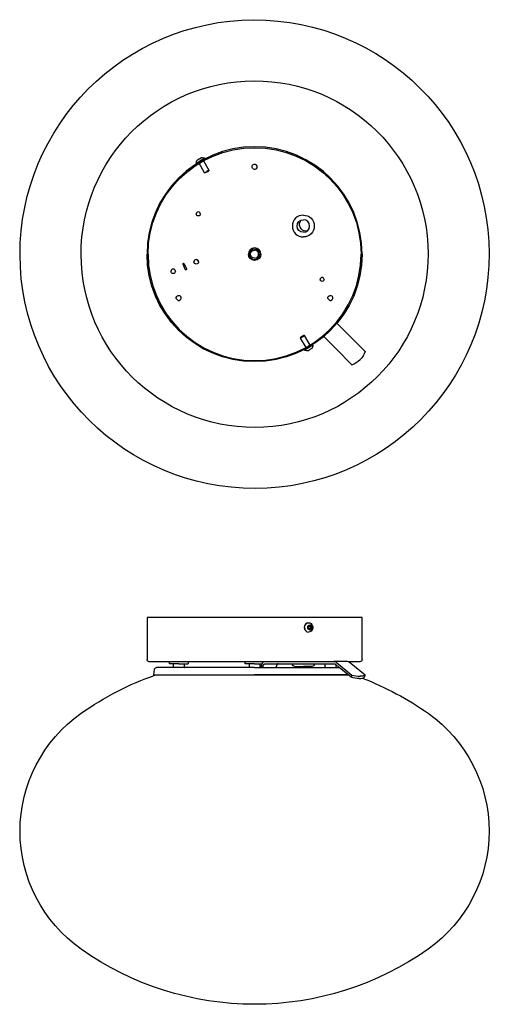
# Model space of a CAD drawing. Extents: x 0 to 853, y 0 to 788.
# Tile 1 of 2: x 0 to 375, y 0 to 788. Entities that reach past the tile are written whole.
import ezdxf

# ---------------------------------------------------------------- set-up
doc = ezdxf.new("R2010")
doc.units = 0
doc.header["$MEASUREMENT"] = 0
doc.layers.add('MAKE2D$VISIBILE$CURVE', color=7, linetype='CONTINUOUS')

msp = doc.modelspace()

# ---------------------------------------------------------------- linework, layer by layer
at = {"layer": 'MAKE2D$VISIBILE$CURVE', "color": 7}
for p, q in [((141.75, 675.72), (145.05, 677.62)), ((141.02, 673.19), (144.37, 675.12)), ((141.21, 672.86), (141.02, 673.19)), ((141.21, 672.86), (144.56, 674.8)), ((141.75, 675.72), (141.75, 675.72)), ((147.57, 665.44), (143.18, 673.05)), ((147.6, 676.99), (144.37, 675.12)), ((145.2, 675.16), (144.5, 674.76)), ((144.56, 674.8), (147.79, 676.66)), ((144.9, 674.07), (145.6, 674.47)), ((146.64, 675.05), (151.04, 667.44)), ((147.6, 676.99), (147.79, 676.66)), ((147.57, 665.44), (149.34, 666.46)), ((148.11, 665.3), (147.57, 665.44)), ((149.53, 666.12), (148.11, 665.3)), ((151.04, 667.44), (149.34, 666.46)), ((149.53, 666.12), (150.89, 666.91)), ((151.04, 667.44), (150.89, 666.91)), ((132.01, 588.06), (130.29, 592.22)), ((131.31, 592.64), (133.02, 588.48)), ((142.74, 594.37), (140.94, 596.01)), ((253.38, 545.01), (261.63, 536.76)), ((261.63, 536.76), (263.22, 535.17)), ((223.96, 533.13), (227.43, 535.13)), ((224.11, 533.66), (223.96, 533.13)), ((223.96, 533.13), (228.36, 525.52)), ((226.89, 535.27), (224.11, 533.66)), ((227.43, 535.13), (226.89, 535.27)), ((231.82, 527.52), (227.43, 535.13)), ((251.02, 526.16), (242.78, 534.4)), ((275.95, 522.44), (263.22, 535.17)), ((233.79, 527.71), (227.21, 523.91)), ((227.21, 523.91), (227.4, 523.58)), ((227.4, 523.58), (230.69, 525.48)), ((229.95, 522.95), (231.6, 523.9)), ((230.7, 526.85), (230.1, 526.5)), ((230.5, 525.81), (231.11, 526.16)), ((230.69, 525.48), (233.98, 527.38)), ((233.25, 524.85), (231.6, 523.9)), ((233.98, 527.38), (233.79, 527.71)), ((252.61, 524.57), (251.02, 526.16)), ((252.61, 524.57), (265.34, 511.84)), ((273.5, 309.58), (101.5, 309.58)), ((101.5, 309.58), (101.5, 275.88)), ((273.5, 275.88), (273.5, 309.58)), ((229.95, 301.62), (229.96, 301.66)), ((229.95, 301.58), (229.95, 301.62)), ((229.95, 301.54), (229.95, 301.58)), ((229.96, 301.5), (229.95, 301.54)), ((229.96, 301.75), (229.97, 301.79)), ((229.96, 301.71), (229.96, 301.75)), ((229.96, 301.66), (229.96, 301.71)), ((229.96, 301.45), (229.96, 301.5)), ((229.96, 301.41), (229.96, 301.45)), ((229.97, 301.37), (229.96, 301.41)), ((229.97, 301.84), (229.98, 301.88)), ((229.97, 301.79), (229.97, 301.84)), ((229.97, 301.32), (229.97, 301.37)), ((229.98, 301.28), (229.97, 301.32)), ((229.98, 301.93), (229.99, 301.97)), ((229.98, 301.88), (229.98, 301.93)), ((229.98, 301.23), (229.98, 301.28)), ((229.99, 301.19), (229.98, 301.23)), ((229.99, 301.97), (230, 302.01)), ((230, 301.15), (229.99, 301.19)), ((230, 302.01), (230.01, 302.06)), ((230.01, 301.1), (230, 301.15)), ((230.01, 302.06), (230.02, 302.1)), ((230.02, 301.06), (230.01, 301.1)), ((230.02, 302.1), (230.03, 302.15)), ((230.03, 301.01), (230.02, 301.06)), ((230.03, 302.15), (230.04, 302.19)), ((230.04, 300.97), (230.03, 301.01)), ((230.04, 302.19), (230.06, 302.24)), ((230.06, 300.92), (230.04, 300.97)), ((230.06, 302.24), (230.07, 302.28)), ((230.07, 300.88), (230.06, 300.92)), ((230.07, 302.28), (230.09, 302.32)), ((230.09, 300.84), (230.07, 300.88)), ((230.09, 302.32), (230.1, 302.37)), ((230.1, 300.79), (230.09, 300.84)), ((230.1, 302.37), (230.12, 302.41)), ((230.12, 300.75), (230.1, 300.79)), ((230.12, 302.41), (230.14, 302.45)), ((230.14, 300.71), (230.12, 300.75)), ((230.14, 302.45), (230.16, 302.5)), ((230.16, 300.67), (230.14, 300.71)), ((230.16, 302.5), (230.18, 302.54)), ((230.18, 300.62), (230.16, 300.67)), ((230.18, 302.54), (230.2, 302.58)), ((230.2, 300.58), (230.18, 300.62)), ((230.2, 302.58), (230.22, 302.62)), ((230.22, 300.54), (230.2, 300.58)), ((230.22, 302.62), (230.25, 302.66)), ((230.25, 300.5), (230.22, 300.54)), ((230.25, 302.66), (230.27, 302.7)), ((230.27, 300.46), (230.25, 300.5)), ((230.27, 302.7), (230.3, 302.74)), ((230.3, 300.42), (230.27, 300.46)), ((230.3, 302.74), (230.32, 302.78)), ((230.32, 300.38), (230.3, 300.42)), ((230.32, 302.78), (230.35, 302.82)), ((230.35, 300.34), (230.32, 300.38)), ((230.35, 302.82), (230.38, 302.85)), ((230.38, 300.31), (230.35, 300.34)), ((230.38, 302.85), (230.41, 302.89)), ((230.41, 300.27), (230.38, 300.31)), ((230.41, 302.89), (230.44, 302.92)), ((230.44, 300.24), (230.41, 300.27)), ((230.44, 302.92), (230.47, 302.96)), ((230.47, 300.2), (230.44, 300.24)), ((230.47, 302.96), (230.5, 302.99)), ((230.5, 300.17), (230.47, 300.2)), ((230.6, 305.38), (230.5, 305.38)), ((230.5, 305.38), (230.69, 305.38)), ((230.5, 302.99), (230.53, 303.02)), ((230.53, 300.14), (230.5, 300.17)), ((230.52, 302.3), (231.6, 303.02)), ((230.52, 300.86), (230.52, 302.3)), ((231.24, 300.38), (230.52, 300.86)), ((230.53, 303.02), (230.56, 303.06)), ((230.56, 300.11), (230.53, 300.14)), ((230.56, 303.06), (230.6, 303.09)), ((230.6, 300.07), (230.56, 300.11)), ((230.6, 303.09), (230.63, 303.12)), ((230.63, 300.05), (230.6, 300.07)), ((230.63, 303.12), (230.66, 303.14)), ((230.66, 300.02), (230.63, 300.05)), ((230.66, 303.14), (230.7, 303.17)), ((230.7, 299.99), (230.66, 300.02)), ((230.7, 303.17), (230.74, 303.2)), ((230.74, 299.96), (230.7, 299.99)), ((230.74, 303.2), (230.77, 303.22)), ((230.77, 299.94), (230.74, 299.96)), ((230.77, 303.22), (230.81, 303.25)), ((230.81, 299.92), (230.77, 299.94)), ((230.81, 303.25), (230.84, 303.27)), ((230.84, 299.89), (230.81, 299.92)), ((230.84, 303.27), (230.88, 303.29)), ((230.88, 299.87), (230.84, 299.89)), ((230.88, 303.29), (230.92, 303.31)), ((230.92, 299.85), (230.88, 299.87)), ((230.92, 303.31), (230.96, 303.33)), ((230.96, 299.83), (230.92, 299.85)), ((230.96, 303.33), (230.99, 303.35)), ((230.99, 299.81), (230.96, 299.83)), ((230.99, 303.35), (231.03, 303.36)), ((231.03, 299.8), (230.99, 299.81)), ((231.03, 303.36), (231.07, 303.38)), ((231.07, 299.78), (231.03, 299.8)), ((231.07, 303.38), (231.11, 303.39)), ((231.11, 299.77), (231.07, 299.78)), ((231.11, 303.39), (231.15, 303.41)), ((231.15, 299.75), (231.11, 299.77)), ((231.15, 303.41), (231.19, 303.42)), ((231.19, 299.74), (231.15, 299.75)), ((231.19, 303.42), (231.22, 303.43)), ((231.22, 299.73), (231.19, 299.74)), ((231.22, 303.43), (231.26, 303.44)), ((231.26, 299.72), (231.22, 299.73)), ((231.24, 302.78), (231.49, 302.66)), ((231.24, 300.38), (231.49, 300.5)), ((231.28, 300.35), (231.24, 300.38)), ((231.26, 303.44), (231.3, 303.45)), ((231.3, 299.71), (231.26, 299.72)), ((231.28, 302.81), (231.49, 302.66)), ((231.49, 300.5), (231.28, 300.35)), ((231.6, 300.14), (231.28, 300.35)), ((231.3, 303.45), (231.34, 303.46)), ((231.34, 299.7), (231.3, 299.71)), ((231.34, 303.46), (231.38, 303.46)), ((231.38, 299.7), (231.34, 299.7)), ((231.38, 303.46), (231.41, 303.47)), ((231.41, 299.69), (231.38, 299.7)), ((231.41, 303.47), (231.45, 303.47)), ((231.45, 299.69), (231.41, 299.69)), ((231.45, 303.47), (231.49, 303.48)), ((231.49, 299.68), (231.45, 299.69)), ((231.49, 303.48), (231.53, 303.48)), ((231.49, 302.66), (232.03, 302.3)), ((232.03, 300.86), (231.49, 300.5)), ((231.53, 299.68), (231.49, 299.68)), ((231.53, 303.48), (231.56, 303.48)), ((231.56, 299.68), (231.53, 299.68)), ((231.56, 303.48), (231.6, 303.48)), ((231.6, 299.68), (231.56, 299.68)), ((231.64, 303.48), (231.6, 303.48)), ((231.6, 303.02), (232.68, 302.3)), ((232.68, 300.86), (231.6, 300.14)), ((231.6, 299.68), (231.64, 299.68)), ((231.67, 303.48), (231.64, 303.48)), ((231.64, 299.68), (231.67, 299.68)), ((231.71, 303.48), (231.67, 303.48)), ((231.67, 299.68), (231.71, 299.68)), ((231.75, 303.47), (231.71, 303.48)), ((231.71, 299.68), (231.75, 299.69)), ((231.79, 303.47), (231.75, 303.47)), ((231.75, 299.69), (231.79, 299.69)), ((231.82, 303.46), (231.79, 303.47)), ((231.79, 299.69), (231.82, 299.7)), ((231.86, 303.46), (231.82, 303.46)), ((231.82, 299.7), (231.86, 299.7)), ((231.9, 303.45), (231.86, 303.46)), ((231.86, 299.7), (231.9, 299.71)), ((231.94, 303.44), (231.9, 303.45)), ((231.9, 299.71), (231.94, 299.72)), ((231.98, 303.43), (231.94, 303.44)), ((231.94, 299.72), (231.98, 299.73)), ((232.01, 303.42), (231.98, 303.43)), ((231.98, 299.73), (232.01, 299.74)), ((232.05, 303.41), (232.01, 303.42)), ((232.01, 299.74), (232.05, 299.75)), ((232.03, 302.3), (232.68, 302.3)), ((232.03, 302.3), (232.03, 301.58)), ((232.03, 301.58), (232.03, 300.86)), ((232.68, 300.86), (232.03, 300.86)), ((232.09, 303.39), (232.05, 303.41)), ((232.05, 299.75), (232.09, 299.77)), ((232.13, 303.38), (232.09, 303.39)), ((232.09, 299.77), (232.13, 299.78)), ((232.17, 303.36), (232.13, 303.38)), ((232.13, 299.78), (232.17, 299.8)), ((232.21, 303.35), (232.17, 303.36)), ((232.17, 299.8), (232.21, 299.81)), ((232.24, 303.33), (232.21, 303.35)), ((232.21, 299.81), (232.24, 299.83)), ((232.28, 303.31), (232.24, 303.33)), ((232.24, 299.83), (232.28, 299.85)), ((232.32, 303.29), (232.28, 303.31)), ((232.28, 299.85), (232.32, 299.87)), ((232.36, 303.27), (232.32, 303.29)), ((232.32, 299.87), (232.36, 299.89)), ((232.39, 303.25), (232.36, 303.27)), ((232.36, 299.89), (232.39, 299.92)), ((232.43, 303.22), (232.39, 303.25)), ((232.39, 299.92), (232.43, 299.94)), ((232.46, 303.2), (232.43, 303.22)), ((232.43, 299.94), (232.46, 299.96)), ((232.5, 303.17), (232.46, 303.2)), ((232.46, 299.96), (232.5, 299.99)), ((232.54, 303.14), (232.5, 303.17)), ((232.5, 299.99), (232.54, 300.02)), ((232.57, 303.12), (232.54, 303.14)), ((232.54, 300.02), (232.57, 300.05)), ((232.6, 303.09), (232.57, 303.12)), ((232.57, 300.05), (232.6, 300.07)), ((232.64, 303.06), (232.6, 303.09)), ((232.6, 300.07), (232.64, 300.11)), ((232.67, 303.02), (232.64, 303.06)), ((232.64, 300.11), (232.67, 300.14)), ((232.7, 302.99), (232.67, 303.02)), ((232.67, 300.14), (232.7, 300.17)), ((232.68, 302.3), (232.68, 300.86)), ((232.73, 302.96), (232.7, 302.99)), ((232.7, 300.17), (232.73, 300.2)), ((232.76, 302.92), (232.73, 302.96)), ((232.73, 300.2), (232.76, 300.24)), ((232.79, 302.89), (232.76, 302.92)), ((232.76, 300.24), (232.79, 300.27)), ((232.82, 302.85), (232.79, 302.89)), ((232.79, 300.27), (232.82, 300.31)), ((232.85, 302.82), (232.82, 302.85)), ((232.82, 300.31), (232.85, 300.34)), ((232.88, 302.78), (232.85, 302.82)), ((232.85, 300.34), (232.88, 300.38)), ((232.9, 302.74), (232.88, 302.78)), ((232.88, 300.38), (232.9, 300.42)), ((232.93, 302.7), (232.9, 302.74)), ((232.9, 300.42), (232.93, 300.46)), ((232.95, 302.66), (232.93, 302.7)), ((232.93, 300.46), (232.95, 300.5)), ((232.98, 302.62), (232.95, 302.66)), ((232.95, 300.5), (232.98, 300.54)), ((233, 302.58), (232.98, 302.62)), ((232.98, 300.54), (233, 300.58)), ((233.02, 302.54), (233, 302.58)), ((233, 300.58), (233.02, 300.62)), ((233.04, 302.5), (233.02, 302.54)), ((233.02, 300.62), (233.04, 300.67)), ((233.06, 302.45), (233.04, 302.5)), ((233.04, 300.67), (233.06, 300.71)), ((233.08, 302.41), (233.06, 302.45)), ((233.06, 300.71), (233.08, 300.75)), ((233.1, 302.37), (233.08, 302.41)), ((233.08, 300.75), (233.1, 300.79)), ((233.11, 302.32), (233.1, 302.37)), ((233.1, 300.79), (233.11, 300.84)), ((233.13, 302.28), (233.11, 302.32)), ((233.11, 300.84), (233.13, 300.88)), ((233.14, 302.24), (233.13, 302.28)), ((233.13, 300.88), (233.14, 300.92)), ((233.16, 302.19), (233.14, 302.24)), ((233.14, 300.92), (233.16, 300.97)), ((233.17, 302.15), (233.16, 302.19)), ((233.16, 300.97), (233.17, 301.01)), ((233.18, 302.1), (233.17, 302.15)), ((233.17, 301.01), (233.18, 301.06)), ((233.19, 302.06), (233.18, 302.1)), ((233.18, 301.06), (233.19, 301.1)), ((233.2, 302.01), (233.19, 302.06)), ((233.19, 301.1), (233.2, 301.15)), ((233.21, 301.97), (233.2, 302.01)), ((233.2, 301.15), (233.21, 301.19)), ((233.22, 301.93), (233.21, 301.97)), ((233.21, 301.19), (233.22, 301.23)), ((233.22, 301.88), (233.22, 301.93)), ((233.23, 301.84), (233.22, 301.88)), ((233.22, 301.28), (233.23, 301.32)), ((233.22, 301.23), (233.22, 301.28)), ((233.23, 301.79), (233.23, 301.84)), ((233.24, 301.75), (233.23, 301.79)), ((233.23, 301.37), (233.24, 301.41)), ((233.23, 301.32), (233.23, 301.37)), ((233.24, 301.71), (233.24, 301.75)), ((233.24, 301.66), (233.24, 301.71)), ((233.25, 301.62), (233.24, 301.66)), ((233.24, 301.5), (233.25, 301.54)), ((233.24, 301.45), (233.24, 301.5)), ((233.24, 301.41), (233.24, 301.45)), ((233.25, 301.58), (233.25, 301.62)), ((233.25, 301.54), (233.25, 301.58)), ((233.79, 302.86), (233.98, 301.58)), ((233.98, 301.58), (233.79, 300.3)), ((230.5, 297.78), (230.6, 297.78)), ((230.69, 297.78), (230.5, 297.78)), ((119.38, 274.08), (103.3, 274.08)), ((107, 263.58), (107.39, 268)), ((122.18, 269.48), (109, 269.48)), ((134.38, 274.08), (119.38, 274.08)), ((119.38, 272.48), (119.38, 274.08)), ((122.68, 272.48), (119.38, 272.48)), ((131.58, 269.48), (122.18, 269.48)), ((122.68, 269.98), (122.68, 272.48)), ((126.88, 272.48), (122.68, 272.48)), ((126.88, 272.48), (131.08, 272.48)), ((131.08, 272.48), (134.38, 272.48)), ((131.08, 272.48), (131.08, 269.98)), ((182.8, 269.48), (131.58, 269.48)), ((180, 274.08), (134.38, 274.08)), ((134.38, 274.08), (134.38, 272.48)), ((194.67, 274.08), (180, 274.08)), ((180, 272.48), (180, 274.08)), ((183.3, 272.48), (180, 272.48)), ((187.5, 269.48), (182.8, 269.48)), ((183.3, 269.98), (183.3, 272.48)), ((187.5, 272.48), (183.3, 272.48)), ((187.5, 272.48), (191.7, 272.48)), ((187.5, 269.48), (192.2, 269.48)), ((191.7, 272.48), (193.34, 272.48)), ((191.7, 272.48), (191.7, 269.98)), ((192.2, 269.48), (192.8, 269.48)), ((192.8, 269.48), (192.8, 269.98)), ((192.8, 269.48), (204.82, 269.48)), ((194.22, 270.2), (194.23, 270.32)), ((194.22, 270.09), (194.22, 270.2)), ((194.22, 269.98), (194.22, 270.09)), ((194.22, 269.98), (194.22, 269.48)), ((194.23, 270.32), (194.25, 270.44)), ((194.25, 270.44), (194.26, 270.55)), ((194.26, 270.55), (194.27, 270.61)), ((194.27, 270.61), (194.29, 270.67)), ((194.29, 270.67), (194.3, 270.73)), ((194.3, 270.73), (194.31, 270.78)), ((194.31, 270.78), (194.33, 270.84)), ((194.33, 270.84), (194.34, 270.9)), ((194.34, 270.9), (194.36, 270.96)), ((194.36, 270.96), (194.38, 271.02)), ((194.38, 271.02), (194.4, 271.07)), ((194.4, 271.07), (194.42, 271.13)), ((194.42, 271.13), (194.44, 271.18)), ((194.44, 271.18), (194.46, 271.24)), ((194.46, 271.24), (194.48, 271.29)), ((194.48, 271.29), (194.51, 271.35)), ((194.51, 271.35), (194.53, 271.4)), ((194.53, 271.4), (194.56, 271.45)), ((194.56, 271.45), (194.58, 271.51)), ((194.58, 271.51), (194.61, 271.56)), ((194.61, 271.56), (194.64, 271.61)), ((194.64, 271.61), (194.67, 271.65)), ((252.33, 274.08), (194.67, 274.08)), ((194.67, 274.08), (194.67, 274.08)), ((194.67, 271.65), (194.7, 271.7)), ((194.7, 271.7), (194.74, 271.75)), ((194.74, 271.75), (194.77, 271.79)), ((194.77, 271.79), (194.8, 271.84)), ((194.8, 271.84), (194.84, 271.88)), ((194.84, 271.88), (194.87, 271.92)), ((194.87, 271.92), (194.91, 271.96)), ((194.91, 271.96), (194.94, 272)), ((194.94, 272), (194.98, 272.04)), ((194.98, 272.04), (195.02, 272.07)), ((195.02, 272.07), (195.06, 272.11)), ((195.06, 272.11), (195.09, 272.14)), ((195.09, 272.14), (195.13, 272.17)), ((195.13, 272.17), (195.17, 272.2)), ((195.17, 272.2), (195.21, 272.23)), ((195.21, 272.23), (195.25, 272.26)), ((195.25, 272.26), (195.29, 272.28)), ((195.29, 272.28), (195.33, 272.3)), ((195.33, 272.3), (195.38, 272.33)), ((195.38, 272.33), (195.42, 272.35)), ((195.42, 272.35), (195.46, 272.37)), ((195.46, 272.37), (195.5, 272.38)), ((195.5, 272.38), (195.54, 272.4)), ((195.54, 272.4), (195.58, 272.41)), ((195.58, 272.41), (195.62, 272.43)), ((195.62, 272.43), (195.66, 272.44)), ((195.66, 272.44), (195.7, 272.45)), ((195.7, 272.45), (195.75, 272.46)), ((195.75, 272.46), (195.79, 272.46)), ((195.79, 272.46), (195.83, 272.47)), ((195.83, 272.47), (195.87, 272.47)), ((195.87, 272.47), (195.91, 272.48)), ((195.91, 272.48), (195.95, 272.48)), ((195.95, 272.48), (195.99, 272.48)), ((195.99, 272.48), (206.59, 272.48)), ((204.83, 270.09), (204.82, 269.98)), ((204.82, 269.48), (204.82, 269.98)), ((204.82, 269.48), (243.42, 269.48)), ((204.84, 270.32), (204.83, 270.2)), ((204.83, 270.2), (204.83, 270.09)), ((204.85, 270.44), (204.84, 270.32)), ((204.87, 270.55), (204.85, 270.44)), ((204.88, 270.61), (204.87, 270.55)), ((204.89, 270.67), (204.88, 270.61)), ((204.9, 270.73), (204.89, 270.67)), ((204.92, 270.78), (204.9, 270.73)), ((204.93, 270.84), (204.92, 270.78)), ((204.95, 270.9), (204.93, 270.84)), ((204.96, 270.96), (204.95, 270.9)), ((204.98, 271.02), (204.96, 270.96)), ((205, 271.07), (204.98, 271.02)), ((205.02, 271.13), (205, 271.07)), ((205.04, 271.18), (205.02, 271.13)), ((205.06, 271.24), (205.04, 271.18)), ((205.09, 271.29), (205.06, 271.24)), ((205.11, 271.35), (205.09, 271.29)), ((205.14, 271.4), (205.11, 271.35)), ((205.16, 271.45), (205.14, 271.4)), ((205.19, 271.51), (205.16, 271.45)), ((205.22, 271.56), (205.19, 271.51)), ((205.25, 271.61), (205.22, 271.56)), ((205.28, 271.65), (205.25, 271.61)), ((205.31, 271.7), (205.28, 271.65)), ((205.34, 271.75), (205.31, 271.7)), ((205.37, 271.79), (205.34, 271.75)), ((205.41, 271.84), (205.37, 271.79)), ((205.44, 271.88), (205.41, 271.84)), ((205.48, 271.92), (205.44, 271.88)), ((205.51, 271.96), (205.48, 271.92)), ((205.55, 272), (205.51, 271.96)), ((205.59, 272.04), (205.55, 272)), ((205.62, 272.07), (205.59, 272.04)), ((205.66, 272.11), (205.62, 272.07)), ((205.7, 272.14), (205.66, 272.11)), ((205.74, 272.17), (205.7, 272.14)), ((205.78, 272.2), (205.74, 272.17)), ((205.82, 272.23), (205.78, 272.2)), ((205.86, 272.26), (205.82, 272.23)), ((205.9, 272.28), (205.86, 272.26)), ((205.94, 272.3), (205.9, 272.28)), ((205.98, 272.33), (205.94, 272.3)), ((206.02, 272.35), (205.98, 272.33)), ((206.06, 272.37), (206.02, 272.35)), ((206.11, 272.38), (206.06, 272.37)), ((206.15, 272.4), (206.11, 272.38)), ((206.19, 272.41), (206.15, 272.4)), ((206.23, 272.43), (206.19, 272.41)), ((206.27, 272.44), (206.23, 272.43)), ((206.31, 272.45), (206.27, 272.44)), ((206.35, 272.46), (206.31, 272.45)), ((206.39, 272.46), (206.35, 272.46)), ((206.43, 272.47), (206.39, 272.46)), ((206.47, 272.47), (206.43, 272.47)), ((206.51, 272.48), (206.47, 272.47)), ((206.55, 272.48), (206.51, 272.48)), ((206.59, 272.48), (206.55, 272.48)), ((206.59, 272.48), (243.92, 272.48)), ((217.72, 272.38), (226.47, 272.38)), ((219.72, 270.38), (226.47, 270.38)), ((226.47, 272.38), (235.22, 272.38)), ((233.22, 270.38), (226.47, 270.38)), ((243.42, 269.48), (252.82, 269.48)), ((243.92, 272.48), (251.02, 272.48)), ((243.92, 269.98), (243.92, 272.48)), ((251.02, 274.48), (261.63, 274.48)), ((252.32, 271.8), (251.9, 272.15)), ((252.32, 271.8), (252.32, 269.98)), ((255.17, 269.48), (252.32, 271.8)), ((252.61, 273.88), (265.34, 263.49)), ((252.82, 269.48), (255.17, 269.48)), ((264.63, 261.75), (255.17, 269.48)), ((262.94, 274.08), (263.22, 273.88)), ((271.7, 274.08), (262.94, 274.08)), ((275.95, 263.49), (263.22, 273.88)), ((107, 263.58), (108.38, 263.58)), ((108.38, 263.58), (187.5, 263.58)), ((262.39, 263.58), (187.5, 263.58)), ((187.5, 263.48), (187.5, 263.58)), ((262.52, 263.48), (187.5, 263.48)), ((265.34, 263.49), (264.63, 261.75)), ((275.24, 261.75), (275.95, 263.49))]:
    msp.add_line(p, q, dxfattribs=at)
at = {"layer": 'MAKE2D$VISIBILE$CURVE', "color": 7, "extrusion": (0, 0, -1)}
for centre, radius, start, end in [((-187.5, 600.28), 187.5, 359.8481, 89.8481), ((-187.5, 600.28), 187.5, 89.8481, 179.8481), ((-187.5, 600.28), 138.69, 359.8481, 179.8481), ((-187.5, 600.28), 85.2, 360, 180), ((-145.34, 673.3), 4.32, 86.05983, 121.47622), ((-145.34, 673.3), 4.32, 358.52378, 33.94017), ((-187.5, 670.28), 2, 303.15762, 123.15762), ((-142.5, 632.48), 1.6, 180, 0), ((-226.47, 622.78), 8.75, 90, 270), ((-226.47, 622.78), 5, 270, 90), ((-228.64, 624.03), 5.25, 270, 40.38402), ((-187.5, 600.28), 187.5, 269.8481, 359.8481), ((-187.5, 600.28), 138.69, 179.8481, 359.8481), ((-187.5, 600.28), 86, 180, 0), ((-187.5, 600.28), 5, 180, 0), ((-187.5, 600.28), 4.25, 0, 180), ((-187.5, 600.28), 3.25, 270, 90), ((-187.5, 600.28), 187.5, 179.8481, 269.8481), ((-130.8, 592.43), 0.55, 360, 157.56), ((-140.9, 594.16), 1.85, 180, 0), ((-122.41, 586.53), 1.85, 180, 0), ((-132.52, 588.27), 0.55, 157.56, 337.56), ((-241.5, 580.03), 1.6, 180, 0), ((-126.88, 565.28), 2, 303.15762, 123.15762), ((-248.12, 565.28), 2, 303.15762, 123.15762), ((-229.66, 527.26), 4.32, 266.05983, 301.47621), ((-229.66, 527.26), 4.32, 178.52379, 213.94017), ((-260.01, 527.84), 16.82, 198.70625, 225.16513), ((-230.96, 301.82), 3.57, 356.18874, 85.59805), ((-230.54, 302.04), 3.35, 92.50804, 165.69731), ((-230.54, 301.13), 3.35, 194.30269, 267.49196), ((-230.74, 301.61), 1.3, 125.60587, 181.26403), ((-229.65, 301.58), 4.33, 162.83519, 180.04549), ((-229.65, 301.58), 4.33, 179.95451, 197.16481), ((-103.3, 275.88), 1.8, 270, 360), ((-271.7, 275.88), 1.8, 180, 270), ((-109, 267.86), 1.62, 5, 90), ((-122.18, 269.98), 0.5, 180, 270), ((-182.8, 269.98), 0.5, 180, 269.99971), ((-219.72, 272.38), 2, 270, 0), ((-233.22, 272.38), 2, 180, 270), ((-243.42, 269.98), 0.5, 180, 270), ((-251, 271.09), 1.39, 90.93922, 130.56793), ((-261.6, 272.06), 2.42, 90.52495, 123.39816), ((-187.5, 37), 240, 54.69975, 70.75252), ((-271.77, 286.45), 25.71, 271.3546, 286.13068), ((-272.41, 269.05), 6.59, 237.59124, 274.69026), ((-187.5, 37), 240, 111.03139, 125.30025), ((-115.63, 138.5), 115.63, 305.30025, 54.69975), ((-259.37, 138.5), 115.63, 125.30025, 234.69975), ((-187.5, 240), 240, 270, 305.30025), ((-187.5, 240), 240, 234.69975, 270)]:
    msp.add_arc(centre, radius, start, end, dxfattribs=at)
at = {"layer": 'MAKE2D$VISIBILE$CURVE', "color": 7}
for centre, radius, start, end in [((187.5, 600.28), 86, 0, 180), ((187.5, 670.28), 2, 236.84238, 56.84238), ((142.5, 632.48), 1.6, 0, 180), ((226.47, 622.78), 8.75, 90, 270), ((226.47, 622.78), 5, 270, 90), ((228.64, 624.03), 5.25, 270, 280.38404), ((187.5, 600.28), 85.2, 180, 0), ((187.5, 600.28), 5, 0, 180), ((187.5, 600.28), 4.25, 180, 0), ((187.5, 600.28), 3.25, 270, 90), ((130.8, 592.43), 0.55, 180, 202.44), ((140.9, 594.16), 1.85, 0, 180), ((122.41, 586.53), 1.85, 0, 180), ((241.5, 580.03), 1.6, 0, 180), ((126.88, 565.28), 2, 236.84238, 56.84238), ((248.12, 565.28), 2, 236.84238, 56.84238), ((259.94, 527.77), 16.82, 288.70625, 315.16513), ((230.77, 301.82), 3.57, 94.40195, 183.81126), ((230.77, 301.34), 3.57, 176.18874, 265.59805), ((230.96, 301.34), 3.57, 176.18874, 265.59805), ((230.74, 301.55), 1.3, 305.60587, 1.26403), ((131.58, 269.98), 0.5, 180, 270), ((192.2, 269.98), 0.5, 180, 270), ((198.72, 270.02), 5.91, 155.41017, 180.37772), ((196.8, 270.95), 3.79, 124.21901, 156.13046), ((250.98, 271.97), 2.51, 49.43207, 89.06078), ((252.82, 269.98), 0.5, 180, 270), ((272.48, 288.18), 25.71, 253.86932, 268.6454), ((271.32, 270.96), 10.22, 269.13922, 283.08021), ((272.75, 265.03), 4.11, 282.33676, 307.16899)]:
    msp.add_arc(centre, radius, start, end, dxfattribs=at)

doc.saveas('drawing.dxf')
